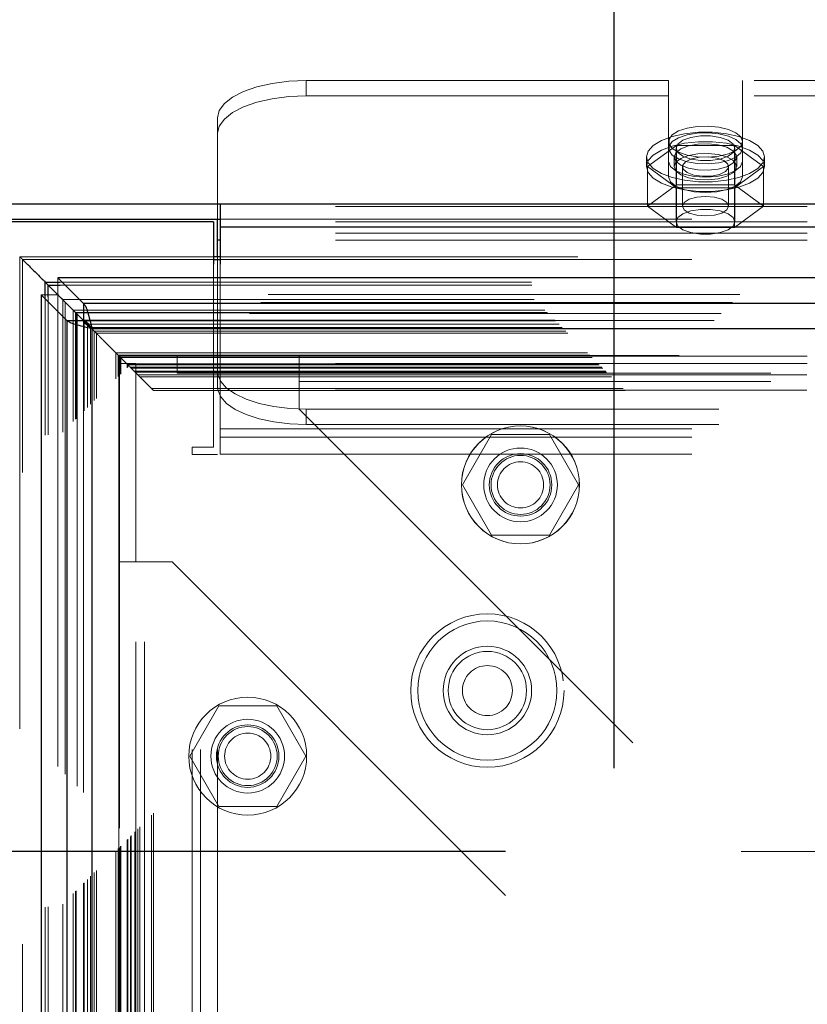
# Model space of a CAD drawing. Header units: inches. Extents: x 0.2 to 10.8, y 0.2 to 8.2.
# Tile 87 of 164: x 2.691 to 2.858, y 4.981 to 5.189. Entities that reach past the tile are written whole.
import ezdxf

# ---------------------------------------------------------------- set-up
doc = ezdxf.new("R2010")
doc.units = ezdxf.units.IN
doc.header["$MEASUREMENT"] = 0
doc.linetypes.add('HIDDEN', pattern=[0.075, 0.05, -0.025])
doc.layers.add('DIMENSIONS', color=140, linetype='Continuous')
doc.styles.add('SLDTEXTSTYLE0', font='TXT', dxfattribs={"width": 0.7})
doc.dimstyles.new('SLDDIMSTYLE0', dxfattribs={"dimtxt": 0.084961, "dimasz": 0.13, "dimexe": 0, "dimexo": 0.0625, "dimgap": 0.02124, "dimtad": 0, "dimtih": 1, "dimtoh": 1, "dimlfac": 20, "dimrnd": 1e-09, "dimzin": 12, "dimdsep": 46, "dimtxsty": 'SLDTEXTSTYLE0', "dimsah": 1, "dimcen": 0.09, "dimadec": 0, "dimazin": 3, "dimtfac": 1, "dimtofl": 0, "dimtmove": 0, "dimatfit": 3, "dimfxl": 0, "dimfrac": 2, "dimtolj": 1, "dimtzin": 12, "dimarcsym": 0})

# ---------------------------------------------------------------- blocks, each defined once
blk = doc.blocks.new('_D')
at = {"layer": 'DIMENSIONS'}
for p, q in [((2.7943, 5.01312), (2.24987, 5.01312)), ((2.37487, 5.01312), (2.37487, 4.34871)), ((2.2133, 4.19466), (2.18477, 4.19466)), ((2.18477, 4.19466), (2.18477, 4.05963)), ((2.53645, 4.19466), (2.56498, 4.19466)), ((2.56498, 4.19466), (2.56498, 4.05963)), ((2.18477, 4.05963), (2.2133, 4.05963)), ((2.56498, 4.05963), (2.53645, 4.05963)), ((2.37487, 3.21896), (2.37487, 4.04061)), ((2.79433, 3.21896), (2.24987, 3.21896))]:
    blk.add_line(p, q, dxfattribs=at)
for points in [[(2.37487, 5.01312), (2.35487, 4.88312), (2.39487, 4.88312)], [(2.37487, 3.21896), (2.39487, 3.34896), (2.35487, 3.34896)]]:
    blk.add_solid(points, dxfattribs=at)
at = {"layer": 'DIMENSIONS', "char_height": 0.083333, "attachment_point": 1, "style": 'SLDTEXTSTYLE0'}
for s, insert in [('35.88', (2.2133, 4.3211)), ('911.4', (2.2133, 4.16705))]:
    blk.add_mtext(s, dxfattribs=dict(at, insert=insert))
blk = doc.blocks.new('_D_1')
at = {"layer": 'DIMENSIONS'}
for p, q in [((2.81733, 5.03077), (2.81733, 5.77433)), ((4.32605, 5.03077), (4.32605, 5.77433)), ((2.81733, 5.64933), (3.28198, 5.64933)), ((3.39711, 5.64933), (3.36858, 5.64933)), ((3.36858, 5.64933), (3.36858, 5.5143)), ((3.72026, 5.64933), (3.74879, 5.64933)), ((3.74879, 5.64933), (3.74879, 5.5143)), ((4.32605, 5.64933), (3.83539, 5.64933)), ((3.36858, 5.5143), (3.39711, 5.5143)), ((3.74879, 5.5143), (3.72026, 5.5143))]:
    blk.add_line(p, q, dxfattribs=at)
for points in [[(2.81733, 5.64933), (2.94733, 5.62933), (2.94733, 5.66933)], [(4.32605, 5.64933), (4.19605, 5.66933), (4.19605, 5.62933)]]:
    blk.add_solid(points, dxfattribs=at)
at = {"layer": 'DIMENSIONS', "char_height": 0.083333, "attachment_point": 1, "style": 'SLDTEXTSTYLE0'}
for s, insert in [('30.17', (3.39711, 5.77577)), ('766.4', (3.39711, 5.62172))]:
    blk.add_mtext(s, dxfattribs=dict(at, insert=insert))

msp = doc.modelspace()

# ---------------------------------------------------------------- linework, layer by layer
at = {"color": 7, "linetype": 'HIDDEN', "lineweight": 18}
for p, q in [((2.8288901, 5.1765017), (2.7520026, 5.1765017)), ((2.7520026, 5.173239), (2.7520026, 5.1765017)), ((2.8288901, 5.1593329), (2.8288901, 5.1765017)), ((2.8445151, 5.1593329), (2.8445151, 5.1765017)), ((2.9469901, 5.1765017), (2.8445151, 5.1765017)), ((2.8288901, 5.173239), (2.7520026, 5.173239)), ((2.9469901, 5.173239), (2.8445151, 5.173239)), ((2.7332526, 5.1498345), (2.7332526, 5.1685776)), ((2.8305539, 5.1627617), (2.8244051, 5.1582609)), ((2.8304526, 5.1621466), (2.8304526, 5.1465695)), ((2.8428514, 5.1627617), (2.8305539, 5.1627617)), ((2.8305539, 5.1627617), (2.8305539, 5.1543784)), ((2.8490002, 5.1582609), (2.8428514, 5.1627617)), ((2.8428514, 5.1627617), (2.8428514, 5.1543784)), ((2.8429526, 5.1465695), (2.8429526, 5.1621466)), ((2.8242026, 5.1603), (2.8242026, 5.1582609)), ((2.8288901, 5.1593329), (2.8288901, 5.1560701)), ((2.8300776, 5.1603), (2.8300776, 5.1582609)), ((2.8433276, 5.1582609), (2.8433276, 5.1603)), ((2.8445151, 5.1593329), (2.8445151, 5.1560701)), ((2.8492026, 5.1582609), (2.8492026, 5.1603)), ((2.8244051, 5.1582609), (2.8244051, 5.1498775)), ((2.8244051, 5.1582609), (2.8305539, 5.15376)), ((2.8318051, 5.1582609), (2.8318051, 5.1498775)), ((2.8416001, 5.1498775), (2.8416001, 5.1582609)), ((2.8428514, 5.15376), (2.8490002, 5.1582609)), ((2.8490002, 5.1582609), (2.8490002, 5.1498775)), ((2.8305539, 5.1543784), (2.8244051, 5.1498775)), ((2.8428514, 5.1543784), (2.8305539, 5.1543784)), ((2.8305539, 5.15376), (2.8305539, 5.1453766)), ((2.8305539, 5.15376), (2.8428514, 5.15376)), ((2.8490002, 5.1498775), (2.8428514, 5.1543784)), ((2.8428514, 5.15376), (2.8428514, 5.1453766)), ((3.0582526, 5.1498345), (2.7332526, 5.1498345)), ((2.7332526, 5.1471018), (2.7332526, 5.1498345)), ((2.8244051, 5.1498775), (2.8305539, 5.1453766)), ((2.8428514, 5.1453766), (2.8490002, 5.1498775)), ((2.7338026, 5.1471018), (4.4096026, 5.1471018)), ((3.0582526, 5.1465718), (2.7332526, 5.1465718)), ((2.7338026, 5.1454704), (4.4096026, 5.1454704)), ((2.8305539, 5.1453766), (2.8428514, 5.1453766)), ((3.0582526, 5.1441797), (2.7332526, 5.1441797)), ((3.0582526, 5.1426583), (2.7338026, 5.1426583)), ((2.6913215, 5.1391527), (2.6913215, 3.0929278)), ((2.7323526, 5.1391653), (2.6913224, 5.1391653)), ((2.6918758, 3.0934764), (2.6918758, 5.1386057)), ((2.6918758, 5.1386057), (2.6928635, 5.1376127)), ((2.6918758, 5.1386057), (2.7323526, 5.1386057)), ((2.7332526, 5.1165566), (2.7332526, 5.1391653)), ((4.4096026, 5.1391653), (2.7338026, 5.1391653)), ((2.7338026, 5.1386057), (4.4096026, 5.1386057)), ((2.7323526, 5.1375852), (2.7323526, 5.098796)), ((2.7338026, 5.1375852), (2.7338026, 5.1027171)), ((2.699383, 5.1344251), (2.699383, 5.1311291)), ((2.6997992, 5.1338038), (4.4435817, 5.1338038)), ((2.6998633, 5.1331239), (4.4435175, 5.1331239)), ((2.6960684, 5.1311235), (2.6993774, 5.1311235)), ((2.6966777, 3.1013741), (2.6966777, 5.1307081)), ((2.6973576, 3.1014382), (2.6973576, 5.1306439)), ((2.6993774, 5.1311235), (2.6997322, 5.1307688)), ((2.6993774, 5.1311235), (2.6993774, 3.1009586)), ((2.6997382, 5.1307739), (2.699383, 5.1311291)), ((4.4439979, 5.1311291), (2.699383, 5.1311291)), ((2.6997122, 5.1307693), (2.7003988, 5.1300827)), ((2.7003988, 5.1300827), (4.4429821, 5.1300827)), ((2.7003988, 3.1019994), (2.7003988, 5.1300827)), ((2.7009418, 5.1295393), (2.7009418, 3.1025414)), ((4.4423918, 5.129489), (2.70098, 5.129489)), ((2.7026486, 5.1278329), (4.4407323, 5.1278329)), ((2.7026486, 3.1042492), (2.7026486, 5.1278329)), ((2.703137, 5.1273445), (4.4402439, 5.1273445)), ((2.703137, 3.1047376), (2.703137, 5.1273445)), ((2.7032268, 5.1272547), (4.4401541, 5.1272547)), ((2.7032268, 3.1048274), (2.7032268, 5.1272547)), ((4.4400151, 5.1271182), (2.703373, 5.1271182)), ((2.7034711, 5.1270159), (2.7034711, 3.1050733)), ((2.7047872, 5.1256927), (4.4385965, 5.1256927)), ((2.7048282, 5.1256728), (2.7048282, 3.1064094)), ((4.4385471, 5.1256783), (2.7048337, 5.1256783)), ((2.7048467, 3.106446), (2.7048467, 5.125637)), ((2.7049271, 5.1255545), (4.4384538, 5.1255545)), ((2.7049271, 3.1065277), (2.7049271, 5.1255545)), ((2.7056387, 5.1248533), (4.437742, 5.1248533)), ((2.7056436, 3.1072461), (2.7056436, 5.1248355)), ((2.7063184, 5.1241631), (4.4370624, 5.1241631)), ((2.7063184, 3.1079191), (2.7063184, 5.1241631)), ((2.7065065, 5.123975), (2.7070999, 5.1233816)), ((2.7066008, 5.1239057), (2.7066008, 3.1081764)), ((4.4367801, 5.1239057), (2.7066008, 5.1239057)), ((2.7070999, 5.1233816), (4.436281, 5.1233816)), ((2.7070999, 5.1233816), (2.7075383, 5.1229432)), ((2.7070999, 3.1087005), (2.7070999, 5.1233816)), ((2.7075383, 5.1229432), (4.4358426, 5.1229432)), ((2.7075383, 3.1091389), (2.7075383, 5.1229432)), ((2.7116686, 5.1188129), (4.4317122, 5.1188129)), ((2.7116686, 5.1188129), (2.7121686, 5.1183129)), ((2.7116686, 3.1132693), (2.7116686, 5.1188129)), ((2.7121686, 5.1183129), (4.4312122, 5.1183129)), ((2.7121686, 3.1137693), (2.7121686, 5.1183129)), ((2.7121686, 5.1183129), (2.7141882, 5.1162933)), ((4.4310978, 5.1182174), (2.712269, 5.1182174)), ((2.7124186, 5.1180629), (4.4309622, 5.1180629)), ((2.7124186, 5.1180629), (2.7124186, 3.1140193)), ((2.7124186, 5.1180629), (4.4309622, 5.1180629)), ((2.7124186, 3.1140193), (2.7124186, 5.1180629)), ((2.7126686, 5.1178129), (4.4307122, 5.1178129)), ((2.7126686, 3.1142693), (2.7126686, 5.1178129)), ((2.7126699, 5.117805), (4.4307246, 5.117805)), ((2.7126972, 3.1142874), (2.7126972, 5.1177874)), ((2.7246487, 5.1145244), (2.7246487, 5.1181244)), ((2.7246487, 5.1181244), (2.7505487, 5.1181244)), ((3.0582526, 5.1180781), (2.7332526, 5.1180781)), ((2.7505487, 5.1181244), (4.3927987, 5.1181244)), ((2.7505487, 5.1181244), (2.7505487, 5.1127244)), ((2.7123321, 5.1165161), (2.7159321, 5.1165161)), ((2.7123321, 5.0745161), (2.7123321, 5.1165161)), ((2.7140436, 5.1164379), (4.4293372, 5.1164379)), ((2.7140436, 3.1156443), (2.7140436, 5.1164379)), ((2.7140436, 5.1164379), (4.4293372, 5.1164379)), ((2.7140436, 3.1156443), (2.7140436, 5.1164379)), ((2.7144178, 5.1160638), (2.7141359, 5.1163457)), ((2.7141882, 5.1162933), (4.4291927, 5.1162933)), ((2.7141882, 3.1157889), (2.7141882, 5.1162933)), ((2.7147458, 5.1157357), (4.4286351, 5.1157357)), ((2.7147458, 3.1163464), (2.7147458, 5.1157357)), ((2.7149186, 5.1155629), (4.4284622, 5.1155629)), ((2.7149186, 3.1165193), (2.7149186, 5.1155629)), ((2.7159321, 5.0745161), (2.7159321, 5.1165161)), ((3.0582526, 5.1165566), (2.7332526, 5.1165566)), ((2.7332526, 5.1156216), (2.7332526, 5.1165566)), ((2.7332526, 5.1117629), (2.7332526, 5.1156216)), ((2.7157284, 5.1147409), (4.4276649, 5.1147409)), ((2.7157929, 5.1146886), (2.7158827, 5.1145988)), ((2.7158835, 5.114598), (2.7163166, 5.114165)), ((2.7158922, 3.1174811), (2.7158922, 5.1146001)), ((2.7163166, 5.114165), (4.4270643, 5.114165)), ((2.7163166, 3.1179172), (2.7163166, 5.114165)), ((2.7163166, 5.114165), (2.7167804, 5.1137011)), ((2.7167804, 5.1137011), (4.4266005, 5.1137011)), ((2.7167804, 3.118381), (2.7167804, 5.1137011)), ((2.7167804, 5.1137011), (2.7192347, 5.1112469)), ((2.7246487, 5.1145244), (2.7505487, 5.1145244)), ((3.0581885, 5.1141646), (2.7333168, 5.1141646)), ((2.7505487, 5.1145244), (4.3927987, 5.1145244)), ((2.7505487, 5.1127244), (4.3927987, 5.1127244)), ((2.7505487, 5.1127244), (2.7505487, 5.1068744)), ((2.7505487, 5.1127244), (4.3927987, 5.1127244)), ((2.7192347, 5.1112469), (4.4241462, 5.1112469)), ((2.7192347, 3.1208353), (2.7192347, 5.1112469)), ((2.7196556, 5.1108067), (4.4237148, 5.1108067)), ((2.7196717, 3.121274), (2.7196717, 5.1108204)), ((3.0581885, 5.1109019), (2.7333168, 5.1109019)), ((2.7505487, 5.1068744), (2.8442987, 5.0131244)), ((2.7520026, 5.1068955), (2.7520026, 5.1036328)), ((3.0395026, 5.1068955), (2.7520026, 5.1068955)), ((3.0395026, 5.1036328), (2.7520026, 5.1036328)), ((2.7338026, 5.1027171), (4.4096026, 5.1027171)), ((2.7338026, 5.1027171), (2.7338026, 5.0973171)), ((2.7338026, 5.1027171), (4.4096026, 5.1027171)), ((2.7338026, 5.1009171), (4.4096026, 5.1009171)), ((2.7913334, 5.1014744), (2.7851846, 5.0908244)), ((2.8036309, 5.1014744), (2.7913334, 5.1014744)), ((2.8097797, 5.0908244), (2.8036309, 5.1014744)), ((2.7323526, 5.098796), (2.7278526, 5.098796)), ((2.7278526, 5.097296), (2.7278526, 5.098796)), ((2.7278526, 3.134746), (2.7278526, 5.097296)), ((2.7332526, 5.097296), (2.7278526, 5.097296)), ((2.7278526, 3.134746), (2.7278526, 5.097296)), ((2.7296526, 3.134746), (2.7296526, 5.097296)), ((2.7332526, 3.134746), (2.7332526, 5.097296)), ((2.7338026, 5.0973171), (4.4096026, 5.0973171)), ((2.7851846, 5.0908244), (2.7913334, 5.0801744)), ((2.8036309, 5.0801744), (2.8097797, 5.0908244)), ((2.7913334, 5.0801744), (2.8036309, 5.0801744)), ((2.7123321, 3.1575661), (2.7123321, 5.0745161)), ((2.7123321, 5.0745161), (2.7177321, 5.0745161)), ((2.7159321, 3.1575661), (2.7159321, 5.0745161)), ((2.7177321, 3.1575661), (2.7177321, 5.0745161)), ((2.7177321, 5.0745161), (2.7235821, 5.0745161)), ((2.7177321, 3.1575661), (2.7177321, 5.0745161)), ((2.7235821, 5.0745161), (2.8173321, 4.9807661)), ((2.7334834, 5.0439994), (2.7273346, 5.0333494)), ((2.7457809, 5.0439994), (2.7334834, 5.0439994)), ((2.7519297, 5.0333494), (2.7457809, 5.0439994)), ((2.7273346, 5.0333494), (2.7334834, 5.0226994)), ((2.7457809, 5.0226994), (2.7519297, 5.0333494)), ((2.7334834, 5.0226994), (2.7457809, 5.0226994)), ((2.8442987, 5.0131244), (4.2990487, 5.0131244))]:
    msp.add_line(p, q, dxfattribs=at)
at = {"color": 7, "linetype": 'Continuous', "lineweight": 25}
for p, q in [((2.6878026, 5.1503645), (2.7338026, 5.1503645)), ((2.7338026, 5.1503645), (4.4096026, 5.1503645)), ((2.7338026, 5.1503645), (2.7338026, 5.1454704)), ((2.6878026, 5.1471018), (2.7338026, 5.1471018)), ((2.7332526, 5.1426583), (2.7332526, 5.1471018)), ((2.7323526, 5.146546), (2.6885482, 5.146546)), ((2.7323526, 5.146546), (2.7323526, 5.1375852)), ((2.7338026, 5.1454704), (4.4096026, 5.1454704)), ((2.7338026, 5.1454704), (2.7338026, 5.1375852)), ((2.7332526, 5.1391653), (2.7332526, 5.1426583)), ((2.7338026, 5.1426583), (2.7332526, 5.1426583)), ((2.7338026, 5.1391653), (2.7323526, 5.1391653)), ((2.7323526, 5.1386057), (2.7338026, 5.1386057)), ((4.4439979, 5.1346744), (2.699383, 5.1346744)), ((2.7048337, 5.1292237), (2.699383, 5.1346744)), ((2.699383, 5.1346744), (2.699383, 5.1344251)), ((2.6966777, 5.1307081), (2.6966777, 5.1338038)), ((2.6966777, 5.1338038), (2.6973576, 5.1331239)), ((2.6966777, 5.1338038), (2.6997992, 5.1338038)), ((2.6973576, 5.1331239), (2.6997122, 5.1307693)), ((2.6973576, 5.1306439), (2.6973576, 5.1331239)), ((2.6973576, 5.1331239), (2.6998633, 5.1331239)), ((2.6958321, 5.1311235), (2.6958321, 3.1009586)), ((2.6958321, 5.1311235), (2.7012829, 5.1256728)), ((2.6958321, 5.1311235), (2.6960684, 5.1311235)), ((2.6997322, 5.1307688), (2.7048282, 5.1256728)), ((2.7048337, 5.1256783), (2.6997382, 5.1307739)), ((4.4385471, 5.1292237), (2.7048337, 5.1292237)), ((2.7048337, 5.1292237), (2.7048337, 5.1256783)), ((2.7012829, 5.1256728), (2.7012829, 3.1064094)), ((2.7012829, 5.1256728), (2.7048282, 5.1256728)), ((2.7048184, 5.1256631), (2.7065065, 5.123975)), ((2.7066008, 5.1239057), (2.7066008, 3.1081764)), ((4.4367801, 5.1239057), (2.7066008, 5.1239057))]:
    msp.add_line(p, q, dxfattribs=at)
at = {"color": 7, "linetype": 'HIDDEN', "lineweight": 18, "flags": 128}
for points in [[(2.7520026, 5.1765017), (2.7483447, 5.1763495), (2.7448273, 5.1758985), (2.7415857, 5.1751663), (2.7387444, 5.1741808), (2.7364126, 5.17298), (2.7346799, 5.17161), (2.7336129, 5.1701235), (2.7332526, 5.1685776)], [(2.7332526, 5.1653149), (2.7336129, 5.1668608), (2.7346799, 5.1683473), (2.7364126, 5.1697173), (2.7387444, 5.1709181), (2.7415857, 5.1719036), (2.7448273, 5.1726358), (2.7483447, 5.1730868), (2.7520026, 5.173239)], [(2.8242026, 5.1603), (2.8245659, 5.1615643), (2.8256344, 5.1627551), (2.8273463, 5.1638031), (2.8296018, 5.1646476), (2.8322701, 5.1652395), (2.8351959, 5.1655443), (2.8382094, 5.1655443), (2.8411352, 5.1652395), (2.8438035, 5.1646476), (2.846059, 5.1638031), (2.8477708, 5.1627551), (2.8488394, 5.1615643), (2.8492026, 5.1603), (2.8488394, 5.1590358), (2.8477708, 5.157845), (2.846059, 5.1567969), (2.8438035, 5.1559524), (2.8411352, 5.1553606), (2.8382094, 5.1550558), (2.8351959, 5.1550558), (2.8322701, 5.1553606), (2.8296018, 5.1559524), (2.8273463, 5.1567969), (2.8256344, 5.157845), (2.8245659, 5.1590358), (2.8242026, 5.1603)], [(2.8445151, 5.1635628), (2.8441681, 5.1645359), (2.8431576, 5.1654227), (2.8415737, 5.1661441), (2.8395569, 5.1666362), (2.8372865, 5.1668552), (2.8349642, 5.1667817), (2.8327964, 5.1664221), (2.8309757, 5.1658085), (2.8296638, 5.1649953), (2.8289774, 5.1640548), (2.8289774, 5.1630707), (2.8296638, 5.1621302), (2.8309757, 5.161317), (2.8327964, 5.1607034), (2.8349642, 5.1603438), (2.8372865, 5.1602703), (2.8395569, 5.1604893), (2.8415737, 5.1609814), (2.8431576, 5.1617028), (2.8441681, 5.1625896), (2.8445151, 5.1635628)], [(2.8242026, 5.1582609), (2.8245659, 5.1595251), (2.8256344, 5.1607159), (2.8273463, 5.161764), (2.8296018, 5.1626085), (2.8322701, 5.1632003), (2.8351959, 5.1635051), (2.8382094, 5.1635051), (2.8411352, 5.1632003), (2.8438035, 5.1626085), (2.846059, 5.161764), (2.8477708, 5.1607159), (2.8488394, 5.1595251), (2.8492026, 5.1582609), (2.8488394, 5.1569966), (2.8477708, 5.1558058), (2.846059, 5.1547578), (2.8438035, 5.1539133), (2.8411352, 5.1533214), (2.8382094, 5.1530166), (2.8351959, 5.1530166), (2.8322701, 5.1533214), (2.8296018, 5.1539133), (2.8273463, 5.1547578), (2.8256344, 5.1558058), (2.8245659, 5.1569966), (2.8242026, 5.1582609)], [(2.8445151, 5.1621466), (2.8441681, 5.1631198), (2.8431576, 5.1640066), (2.8415737, 5.164728), (2.8395569, 5.1652201), (2.8372865, 5.1654391), (2.8349642, 5.1653656), (2.8327964, 5.165006), (2.8309757, 5.1643924), (2.8296638, 5.1635792), (2.8289774, 5.1626387), (2.8289774, 5.1616546), (2.8296638, 5.1607141), (2.8309757, 5.1599009), (2.8327964, 5.1592873), (2.8349642, 5.1589277), (2.8372865, 5.1588542), (2.8395569, 5.1590732), (2.8415737, 5.1595653), (2.8431576, 5.1602867), (2.8441681, 5.1611735), (2.8445151, 5.1621466)], [(2.8429526, 5.1621466), (2.8425757, 5.16305), (2.8414904, 5.1638445), (2.8398276, 5.1644341), (2.8377879, 5.1647479), (2.8356173, 5.1647479), (2.8335776, 5.1644341), (2.8319149, 5.1638445), (2.8308296, 5.16305), (2.8304526, 5.1621466), (2.8308296, 5.1612432), (2.8319149, 5.1604488), (2.8335776, 5.1598592), (2.8356173, 5.1595454), (2.8377879, 5.1595454), (2.8398276, 5.1598592), (2.8414904, 5.1604488), (2.8425757, 5.1612432), (2.8429526, 5.1621466)], [(2.8300776, 5.1603), (2.8304366, 5.1612092), (2.8314746, 5.1620197), (2.8330791, 5.162644), (2.8350763, 5.1630142), (2.8372497, 5.1630903), (2.8393639, 5.1628641), (2.8411896, 5.16236), (2.8425292, 5.1616326), (2.8432373, 5.1607609), (2.8432373, 5.1598392), (2.8425292, 5.1589675), (2.8411896, 5.1582401), (2.8393639, 5.157736), (2.8372497, 5.1575098), (2.8350763, 5.1575859), (2.8330791, 5.1579561), (2.8314746, 5.1585803), (2.8304366, 5.1593909), (2.8300776, 5.1603)], [(2.8445151, 5.1593329), (2.8441328, 5.1583126), (2.8430231, 5.1573922), (2.8412947, 5.1566617), (2.8391168, 5.1561927), (2.8367026, 5.1560311), (2.8342884, 5.1561927), (2.8321106, 5.1566617), (2.8303822, 5.1573922), (2.8292725, 5.1583126), (2.8288901, 5.1593329)], [(2.8300776, 5.1582609), (2.8304366, 5.15917), (2.8314746, 5.1599806), (2.8330791, 5.1606048), (2.8350763, 5.160975), (2.8372497, 5.1610511), (2.8393639, 5.1608249), (2.8411896, 5.1603208), (2.8425292, 5.1595934), (2.8432373, 5.1587217), (2.8432373, 5.1578), (2.8425292, 5.1569283), (2.8411896, 5.1562009), (2.8393639, 5.1556968), (2.8372497, 5.1554706), (2.8350763, 5.1555467), (2.8330791, 5.1559169), (2.8314746, 5.1565412), (2.8304366, 5.1573517), (2.8300776, 5.1582609)], [(2.8391514, 5.1600533), (2.8373419, 5.1603129), (2.8354351, 5.1602601), (2.8337212, 5.1599029), (2.8324613, 5.1592957), (2.831847, 5.158531), (2.831972, 5.1577252), (2.8328172, 5.1570009), (2.8342539, 5.1564684), (2.8360634, 5.1562088), (2.8379702, 5.1562616), (2.8396841, 5.1566188), (2.840944, 5.157226), (2.8415582, 5.1579907), (2.8414333, 5.1587966), (2.8405881, 5.1595209), (2.8391514, 5.1600533)], [(2.8445151, 5.1560701), (2.8441328, 5.1550499), (2.8430231, 5.1541294), (2.8412947, 5.153399), (2.8391168, 5.15293), (2.8367026, 5.1527684), (2.8342884, 5.15293), (2.8321106, 5.153399), (2.8303822, 5.1541294), (2.8292725, 5.1550499), (2.8288901, 5.1560701)], [(2.8416001, 5.1498775), (2.8412273, 5.1506696), (2.8401657, 5.1513411), (2.8385768, 5.1517897), (2.8367026, 5.1519473), (2.8348285, 5.1517897), (2.8332396, 5.1513411), (2.8321779, 5.1506696), (2.8318051, 5.1498775), (2.8321779, 5.1490854), (2.8332396, 5.148414), (2.8348285, 5.1479653), (2.8367026, 5.1478077), (2.8385768, 5.1479653), (2.8401657, 5.148414), (2.8412273, 5.1490854), (2.8416001, 5.1498775)], [(2.8429526, 5.1465695), (2.8425757, 5.1474729), (2.8414904, 5.1482673), (2.8398276, 5.148857), (2.8377879, 5.1491707), (2.8356173, 5.1491707), (2.8335776, 5.148857), (2.8319149, 5.1482673), (2.8308296, 5.1474729), (2.8304526, 5.1465695), (2.8308296, 5.1456661), (2.8319149, 5.1448716), (2.8335776, 5.144282), (2.8356173, 5.1439682), (2.8377879, 5.1439682), (2.8398276, 5.144282), (2.8414904, 5.1448716), (2.8425757, 5.1456661), (2.8429526, 5.1465695)], [(2.7122964, 5.1181762), (2.712297, 4.0947933), (2.7122964, 3.1139076)], [(2.7333168, 5.1141646), (2.7339258, 5.1127155), (2.7351584, 5.1113389), (2.736972, 5.1100825), (2.7393042, 5.1089895), (2.7420745, 5.1080976), (2.7451873, 5.1074376), (2.7485351, 5.1070322), (2.7520026, 5.1068955)], [(2.7520026, 5.1036328), (2.7485351, 5.1037695), (2.7451873, 5.1041748), (2.7420745, 5.1048348), (2.7393042, 5.1057267), (2.736972, 5.1068198), (2.7351584, 5.1080762), (2.7339258, 5.1094527), (2.7333168, 5.1109019)]]:
    msp.add_lwpolyline(points, dxfattribs=at)
at = {"color": 7, "linetype": 'HIDDEN', "lineweight": 18}
for centre, radius in [((2.7974487, 5.0908244), 0.0125), ((2.7974821, 5.0908244), 0.0125), ((2.7974821, 5.0908244), 0.0078125), ((2.7974821, 5.0908244), 0.006625), ((2.7974821, 5.0908244), 0.00625), ((2.7974821, 5.0908244), 0.0048975), ((2.7904526, 5.047246), 0.01625), ((2.7904526, 5.047246), 0.01475), ((2.7904526, 5.047246), 0.01475), ((2.7904526, 5.047246), 0.009375), ((2.7904526, 5.047246), 0.0083), ((2.7904526, 5.047246), 0.0053), ((2.7396321, 5.0333494), 0.0125), ((2.7396321, 5.0333494), 0.0078125), ((2.7396321, 5.0333494), 0.006625), ((2.7396321, 5.0333494), 0.00625), ((2.7396321, 5.0333494), 0.0048975)]:
    msp.add_circle(centre, radius, dxfattribs=at)
for points, knots in [([(2.6920613, 5.1384192), (2.6919779, 5.1385018), (2.6918535, 5.138625), (2.6917015, 5.1387773), (2.6916029, 5.1388789), (2.6915192, 5.1389639), (2.6914431, 5.1390425), (2.691387, 5.1390965), (2.6913462, 5.1391344), (2.6913255, 5.1391588), (2.691315, 5.1391719), (2.6913482, 5.1391291), (2.6915492, 5.1389342), (2.691751, 5.1387312), (2.6918758, 5.1386057)], [0, 0, 0, 0, 0.112381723, 0.167581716, 0.20038002, 0.243443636, 0.278144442, 0.304914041, 0.324867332, 0.349763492, 0.381732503, 0.46722348, 0.670562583, 1, 1, 1, 1]), ([(2.6989872, 5.1314943), (2.6984503, 5.1320344), (2.6976387, 5.132851), (2.6968817, 5.1336025), (2.6966254, 5.133857)], [0, 0, 0, 0, 0.661468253, 1, 1, 1, 1]), ([(2.70098, 5.1294963), (2.7009537, 5.1295222), (2.7008742, 5.1296004), (2.7007499, 5.1297305), (2.7006384, 5.1298404), (2.7005912, 5.1298897), (2.7005773, 5.1299043)], [0, 0, 0, 0, 0.1940535, 0.58516013, 0.87787798, 1, 1, 1, 1]), ([(2.7034722, 5.1270159), (2.7034407, 5.1270491), (2.7033578, 5.1271365), (2.7032441, 5.1272375), (2.7031545, 5.1273137), (2.7031047, 5.1273602), (2.7030706, 5.1273944), (2.703046, 5.1274226), (2.7030532, 5.1274222), (2.70309, 5.1273906), (2.7031213, 5.1273599), (2.703137, 5.1273445)], [0, 0, 0, 0, 0.10998713, 0.28961826, 0.37768151, 0.46486424, 0.55261679, 0.64132097, 0.81950481, 0.90929688, 1, 1, 1, 1]), ([(2.7126699, 5.1178093), (2.7126775, 5.1178015), (2.7127025, 5.1177757), (2.71271, 5.1177688), (2.7126912, 5.117798), (2.7126385, 5.1178439), (2.712558, 5.1179193), (2.7124723, 5.1180072), (2.7124212, 5.1180608), (2.7123751, 5.118107), (2.7123087, 5.1181725), (2.7121031, 5.1183797), (2.7116729, 5.1188098), (2.7109321, 5.1195497), (2.7100119, 5.1204668), (2.7092539, 5.1212191), (2.7086788, 5.1218152), (2.7084177, 5.1220327), (2.7081549, 5.1223356), (2.7079076, 5.1225604), (2.7075862, 5.1228984), (2.70712, 5.1233623), (2.7067588, 5.1237275), (2.7065544, 5.1239301), (2.7065221, 5.1239622)], [0, 0, 0, 0, 0.01401556, 0.04635401, 0.05974731, 0.0766314, 0.09506282, 0.10495741, 0.11552972, 0.1165061, 0.12336386, 0.14138371, 0.19489931, 0.2827067, 0.43064043, 0.60578265, 0.67938505, 0.76400299, 0.78164314, 0.80890383, 0.85814198, 0.90425632, 0.98483807, 1, 1, 1, 1]), ([(2.7142872, 5.1161943), (2.7142291, 5.1162524), (2.7138116, 5.1166697), (2.7134026, 5.1170556), (2.7129676, 5.1175091), (2.712856, 5.1176246), (2.7128454, 5.1176354), (2.7128417, 5.1176391), (2.7128411, 5.1176397), (2.7128409, 5.1176399), (2.7128408, 5.1176399), (2.7128292, 5.1176516), (2.7127906, 5.1176904), (2.7127263, 5.1177569), (2.71263, 5.11786), (2.712532, 5.117966), (2.7124154, 5.1180713), (2.7123122, 5.1181673), (2.7122106, 5.1182576), (2.712199, 5.1183078), (2.7121754, 5.1183152), (2.7121652, 5.1183184)], [0, 0, 0, 0, 0.057515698, 0.413162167, 0.51361189, 0.520573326, 0.523595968, 0.523952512, 0.524129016, 0.524150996, 0.524161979, 0.524166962, 0.535321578, 0.561022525, 0.584294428, 0.625486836, 0.659025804, 0.708511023, 0.776897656, 0.904160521, 1, 1, 1, 1]), ([(2.7122828, 5.1181987), (2.7122747, 5.1182083), (2.7122586, 5.1182275), (2.7122655, 5.1182187), (2.712269, 5.1182143)], [0, 0, 0, 0, 0.504893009, 1, 1, 1, 1]), ([(2.7141882, 5.1162933), (2.7146406, 5.1158441), (2.7152317, 5.1152572), (2.7157309, 5.1147447), (2.7158538, 5.1146212), (2.7158908, 5.1145944), (2.7158759, 5.1145987), (2.7158388, 5.1146262), (2.7157922, 5.1146747), (2.7157487, 5.1147243), (2.7157107, 5.1147651), (2.7156903, 5.114787)], [0, 0, 0, 0, 0.58149804, 0.75994507, 0.8250212, 0.87370235, 0.90732522, 0.94235459, 0.96020705, 0.97868521, 1, 1, 1, 1]), ([(2.7147458, 5.1157357), (2.7150498, 5.1154269), (2.7153701, 5.1151015), (2.7155768, 5.1149012), (2.7155873, 5.114891)], [0, 0, 0, 0, 0.94928979, 1, 1, 1, 1]), ([(2.7332526, 5.1156216), (2.7332526, 5.115465), (2.7332531, 5.1153138), (2.7332565, 5.1150219), (2.7332595, 5.1148819), (2.7332689, 5.1146288), (2.7332756, 5.1145122), (2.7332931, 5.1143139), (2.7333038, 5.1142308), (2.7333168, 5.1141646)], [0, 0, 0, 0, 0.25, 0.25, 0.5, 0.5, 0.75, 0.75, 1, 1, 1, 1]), ([(2.7182844, 5.1121971), (2.7180069, 5.1124708), (2.7174036, 5.1130658), (2.716566, 5.1139182), (2.7158772, 5.1146063), (2.7154825, 5.1150007), (2.7154431, 5.1150401)], [0, 0, 0, 0, 0.287142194, 0.62405941, 0.962465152, 1, 1, 1, 1]), ([(2.7157932, 5.1146886), (2.7157929, 5.1146861), (2.7157924, 5.114681), (2.7157585, 5.1147062), (2.7156942, 5.1147729), (2.7156348, 5.1148426), (2.7155918, 5.1148863), (2.7155845, 5.1148937)], [0, 0, 0, 0, 0.245252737, 0.479840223, 0.708314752, 0.950869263, 1, 1, 1, 1]), ([(2.7155873, 5.1148834), (2.7196607, 5.1148846), (2.728496, 5.1148872), (2.7421397, 5.1148859), (2.7564273, 5.1148852), (2.7706649, 5.1148855), (2.8024013, 5.1148858), (2.8692433, 5.1148854), (3.0024853, 5.1148857), (3.240405, 5.1148855), (3.6309039, 5.1148854), (4.0041628, 5.1148863), (4.2622957, 5.114885), (4.3398525, 5.1148859), (4.3682773, 5.1148848), (4.3895006, 5.1148861), (4.40316, 5.1148871), (4.4158417, 5.114883), (4.4239148, 5.1148795), (4.4277259, 5.1148745), (4.427775, 5.1148745)], [0, 0, 0, 0, 0.00713726, 0.01548065, 0.02390579, 0.03217124, 0.04042683, 0.07951266, 0.14928798, 0.273886, 0.49638247, 0.83349833, 0.9278895, 0.94866852, 0.96938912, 0.97769389, 0.98585479, 0.99332237, 0.99991408, 1, 1, 1, 1]), ([(2.7156995, 3.117305), (2.7156982, 3.1198312), (2.7156946, 3.1269498), (2.7156949, 3.1390373), (2.7156959, 3.1535052), (2.7156964, 3.1681627), (2.7156959, 3.1910701), (2.7156961, 3.2223073), (2.7156959, 3.2960435), (2.7156961, 3.4409894), (2.7156959, 3.7234644), (2.7156963, 4.1544575), (2.715695, 4.5989193), (2.7156971, 4.9017676), (2.7156957, 5.0178948), (2.7156968, 5.045459), (2.7156953, 5.0681525), (2.7156947, 5.0855827), (2.7156973, 5.0969206), (2.7157026, 5.1065103), (2.7157093, 5.1122851), (2.7157123, 5.1148182)], [0, 0, 0, 0, 0.00379398, 0.01069115, 0.01815383, 0.02552288, 0.03270473, 0.05255773, 0.07243695, 0.14344675, 0.27024733, 0.49667692, 0.79074133, 0.93776993, 0.95151492, 0.96514905, 0.97916766, 0.98559754, 0.99132698, 0.99619566, 1, 1, 1, 1]), ([(2.7192347, 5.1112469), (2.7193555, 5.1111299), (2.719522, 5.1109688), (2.7196556, 5.1108164), (2.7196852, 5.1107933), (2.7196282, 5.1108521), (2.7195365, 5.1109439), (2.7193485, 5.1111251), (2.7190557, 5.1114185), (2.7188039, 5.1116773), (2.7186615, 5.11182), (2.7186559, 5.1118256)], [0, 0, 0, 0, 0.27912679, 0.38459234, 0.49914335, 0.55586918, 0.61679114, 0.70788915, 0.82600654, 0.99320318, 1, 1, 1, 1])]:
    msp.add_open_spline(points, degree=3, knots=knots, dxfattribs=at)
at = {"color": 7, "linetype": 'Continuous', "lineweight": 25}
for points, knots in [([(2.6928635, 5.1376127), (2.6929042, 5.1375718), (2.6936968, 5.1367747), (2.6949439, 5.1355395), (2.6957044, 5.1347796), (2.6959262, 5.1345543), (2.6962156, 5.1342894), (2.6964821, 5.1340094), (2.6966777, 5.1338038)], [0, 0, 0, 0, 0.021203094, 0.413202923, 0.70452371, 0.714327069, 0.7903654, 1, 1, 1, 1]), ([(2.7048337, 5.1292237), (2.704981, 5.1291145), (2.7051282, 5.1288964), (2.7054228, 5.1282681), (2.70557, 5.1278581), (2.7058645, 5.1268954), (2.7060118, 5.126343), (2.7063063, 5.1251622), (2.7064536, 5.124534), (2.7066008, 5.1239057)], [0, 0, 0, 0, 0.25, 0.25, 0.5, 0.5, 0.75, 0.75, 1, 1, 1, 1]), ([(2.7066008, 5.1239057), (2.7059725, 5.1240529), (2.7053443, 5.1242002), (2.7041635, 5.1244947), (2.7036111, 5.124642), (2.7026484, 5.1249365), (2.7022384, 5.1250837), (2.7016101, 5.1253783), (2.701392, 5.1255255), (2.7012829, 5.1256728)], [0, 0, 0, 0, 0.25, 0.25, 0.5, 0.5, 0.75, 0.75, 1, 1, 1, 1]), ([(2.7048282, 5.1256728), (2.7048403, 5.1256307), (2.7048644, 5.1255466), (2.7049227, 5.1254203), (2.7049963, 5.1252941), (2.7050863, 5.1251679), (2.7051912, 5.1250417), (2.7053101, 5.1249154), (2.7054747, 5.1247577), (2.7056962, 5.1245683), (2.705982, 5.1243475), (2.7062867, 5.1241266), (2.7064961, 5.1239793), (2.7066008, 5.1239057)], [0, 0, 0, 0, 0.071449, 0.14289799, 0.21434699, 0.28579598, 0.35724498, 0.42869398, 0.50014297, 0.62510723, 0.75007149, 0.87503574, 1, 1, 1, 1]), ([(2.7066008, 5.1239057), (2.7065587, 5.1239655), (2.7064746, 5.1240852), (2.7063484, 5.1242629), (2.7062222, 5.1244371), (2.7060959, 5.124606), (2.7059697, 5.124768), (2.7058435, 5.1249214), (2.7056858, 5.1251004), (2.7054964, 5.1252918), (2.7052755, 5.1254718), (2.7050546, 5.1256082), (2.7049074, 5.125655), (2.7048337, 5.1256783)], [0, 0, 0, 0, 0.071449, 0.14289799, 0.21434699, 0.28579598, 0.35724498, 0.42869398, 0.50014297, 0.62510723, 0.75007149, 0.87503574, 1, 1, 1, 1])]:
    msp.add_open_spline(points, degree=3, knots=knots, dxfattribs=at)
at = {"color": 7, "linetype": 'HIDDEN', "lineweight": 18}
msp.add_open_spline([(2.7333168, 5.1109019), (2.7332731, 5.1111245), (2.7332526, 5.1114113), (2.7332526, 5.1117629)], degree=3, dxfattribs=at)

# ---------------------------------------------------------------- dimensions: what is measured, and where the dimension line sits
at = {"layer": 'DIMENSIONS'}
dim = msp.add_linear_dim(base=(4.3260487, 5.6493317), p1=(2.8173321, 4.9807661), p2=(4.3260487, 4.9807661), dimstyle='SLDDIMSTYLE0', dxfattribs=at)
dim.commit()
dim.dimension.update_dxf_attribs({"geometry": '_D_1', "text_midpoint": (3.5586848, 5.6493317), "dimtype": 160})
dim = msp.add_linear_dim(base=(2.3748745, 3.2189578), p1=(2.8442987, 5.0131244), p2=(2.8443321, 3.2189578), angle=90, dimstyle='SLDDIMSTYLE0', dxfattribs=at)
dim.commit()
dim.dimension.update_dxf_attribs({"geometry": '_D', "text_midpoint": (2.3748745, 4.1946598), "dimtype": 160})

doc.saveas('drawing.dxf')
